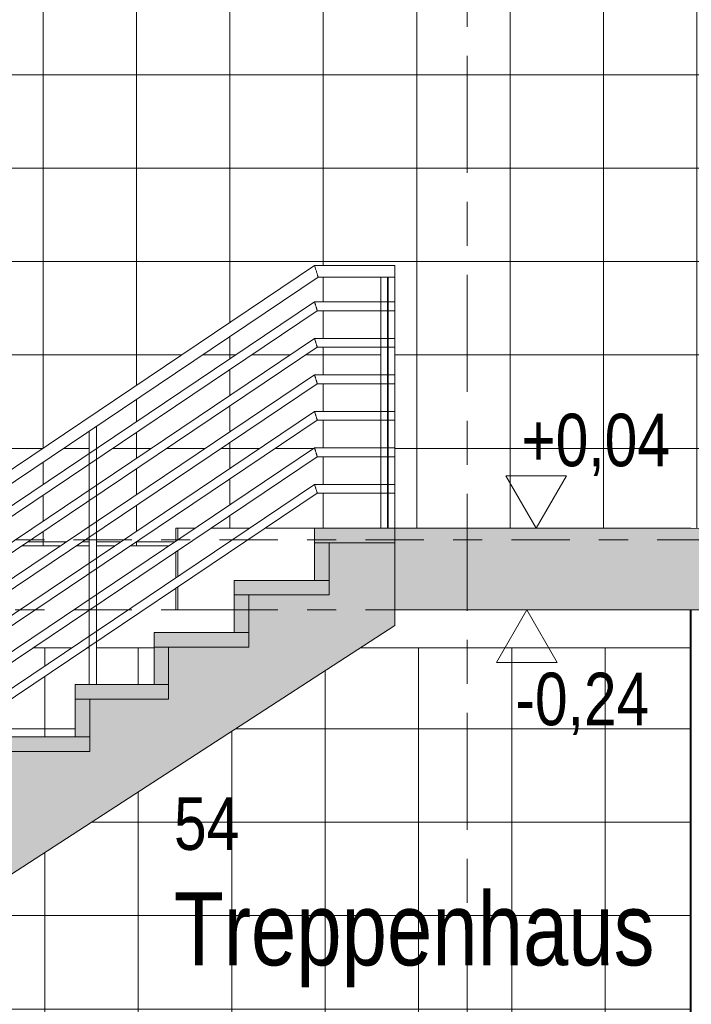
# Model space of a CAD drawing. Header units: metres. Extents: x -28 to 176, y -14 to 869.
# Tile 37 of 60: x 54.66 to 56.96, y -4.39 to -1.01. Entities that reach past the tile are written whole.
import ezdxf

# ---------------------------------------------------------------- set-up
doc = ezdxf.new("R2010")
doc.units = ezdxf.units.M
doc.linetypes.add('_Ebene_', pattern=[0.4, 0.2, -0.1, 0, -0.1])
doc.linetypes.add('_Rasterlinie_', pattern=[0.75, 0.4, -0.1, 0.15, -0.1])
for name, color, linetype, lineweight in [('A_Ebenen', 130, 'Continuous', 5), ('A_Geländer', 7, 'Continuous', 5), ('A_Geländer_Pfosten', 7, 'Continuous', 5), ('A_Geschossdecken', 7, 'Continuous', 5), ('A_Geschossdecken_Schraffur', 7, 'Continuous', 5), ('A_Hoehenkoten', 124, 'Continuous', 5), ('A_Raster', 128, 'Continuous', 5), ('A_Raum-Txt', 16, 'Continuous', 5), ('A_Treppe', 38, 'Continuous', 5), ('A_Wand', 244, 'Continuous', 5), ('A_Wände_Oberflächenschraffur', 244, 'Continuous', 5)]:
    doc.layers.add(name, color=color, linetype=linetype, lineweight=lineweight)
doc.styles.add('Arial', font='arial.ttf', dxfattribs={"width": 0.8, "height": 0.18})
doc.styles.add('Arial_B', font='txt', dxfattribs={"width": 0.8, "height": 0.25})
pattern_1 = [(0, (65.62718, 18.958), (0, 0.32), []), (90, (65.62718, 18.958), (-0.32, 2e-17), [])]
pattern_2 = [(0, (65.62118, 18.958), (0, 0.32), []), (90, (65.62118, 18.958), (-0.32, 2e-17), [])]
pattern_3 = [(0, (56.96218, 18.958), (0, 0.32), []), (90, (56.9621758, 18.958), (-0.001, 6e-20), [])]

# ---------------------------------------------------------------- blocks, each defined once
blk = doc.blocks.new('Geländer - 25mm 2-V44-D')
at = {"layer": 'A_Geländer_Pfosten', "color": 250, "lineweight": 9}
for p, q in [((-16.3134, -1.8951), (-16.3134, -2.7551)), ((-16.3009, -1.8951), (-16.3134, -1.8951)), ((-16.29, -1.8951), (-16.3009, -1.8951)), ((-16.2884, -2.7551), (-16.2884, -1.8951))]:
    blk.add_line(p, q, dxfattribs=at)
blk = doc.blocks.new('Geländer - 25mm 2-8069815-D')
at = {"layer": 'A_Geländer_Pfosten', "color": 250, "lineweight": 9}
for p, q in [((-17.3134, -2.4228), (-17.3134, -3.2908)), ((-17.2884, -3.2908), (-17.2884, -2.406))]:
    blk.add_line(p, q, dxfattribs=at)
at = {"layer": 'A_Geländer_Pfosten', "color": 250, "lineweight": 9, "flags": 128}
for points in [[(-17.3009, -2.4144), (-17.3063, -2.4181), (-17.3106, -2.421), (-17.3131, -2.4226), (-17.3134, -2.4228)], [(-17.2887, -2.4062), (-17.2911, -2.4079), (-17.2954, -2.4108), (-17.3009, -2.4144)]]:
    blk.add_lwpolyline(points, dxfattribs=at)
blk = doc.blocks.new('Geländer - 25mm 2-V45-D')
at = {"layer": 'A_Geländer_Pfosten', "color": 250, "lineweight": 9}
for p, q in [((-16.2908, -1.8951), (-16.2908, -2.7551)), ((-16.2783, -1.8951), (-16.2892, -1.8951)), ((-16.2658, -1.8951), (-16.2783, -1.8951)), ((-16.2658, -2.7551), (-16.2658, -1.8951))]:
    blk.add_line(p, q, dxfattribs=at)
blk = doc.blocks.new('Geländer - Geländer-8098055-D')
at = {"layer": 'A_Geländer', "color": 250, "lineweight": 9}
for p, q in [((-16.5408, -1.9801), (-19.3159, -3.8464)), ((-16.2658, -1.9801), (-16.5408, -1.9801)), ((-16.2658, -1.9801), (-16.2658, -1.9951)), ((-19.3159, -3.8825), (-16.5317, -2.0101)), ((-16.5317, -2.0101), (-16.2658, -2.0101)), ((-16.2658, -1.9951), (-16.2658, -2.0101)), ((-16.5408, -2.1051), (-19.3159, -3.9714)), ((-16.2658, -2.1051), (-16.5408, -2.1051)), ((-16.2658, -2.1051), (-16.2658, -2.1201)), ((-16.2658, -2.1201), (-16.2658, -2.1351)), ((-19.3159, -4.0075), (-16.5317, -2.1351)), ((-16.5317, -2.1351), (-16.2658, -2.1351)), ((-16.5408, -2.2301), (-19.3159, -4.0964)), ((-16.2658, -2.2301), (-16.5408, -2.2301)), ((-16.2658, -2.2301), (-16.2658, -2.2451)), ((-16.2658, -2.2451), (-16.2658, -2.2601)), ((-19.3159, -4.1325), (-16.5317, -2.2601)), ((-16.5317, -2.2601), (-16.2658, -2.2601)), ((-16.5408, -2.3551), (-19.3159, -4.2214)), ((-16.2658, -2.3551), (-16.5408, -2.3551)), ((-16.2658, -2.3551), (-16.2658, -2.3701)), ((-19.3159, -4.2575), (-16.5317, -2.3851)), ((-16.5317, -2.3851), (-16.2658, -2.3851)), ((-16.2658, -2.3701), (-16.2658, -2.3851)), ((-16.5408, -2.4801), (-19.3159, -4.3464)), ((-16.2658, -2.4801), (-16.5408, -2.4801)), ((-16.2658, -2.4801), (-16.2658, -2.4951)), ((-16.2658, -2.4951), (-16.2658, -2.5101)), ((-19.3159, -4.3825), (-16.5317, -2.5101)), ((-16.5317, -2.5101), (-16.2658, -2.5101)), ((-16.5408, -2.6051), (-19.3159, -4.4714)), ((-16.2658, -2.6051), (-16.5408, -2.6051)), ((-16.2658, -2.6051), (-16.2658, -2.6201)), ((-16.2658, -2.6201), (-16.2658, -2.6351)), ((-19.3159, -4.5075), (-16.5317, -2.6351)), ((-16.5317, -2.6351), (-16.2658, -2.6351))]:
    blk.add_line(p, q, dxfattribs=at)
for points in [[(-16.5363, -1.9951), (-16.5367, -1.9938), (-16.5375, -1.9912), (-16.5386, -1.9875), (-16.5395, -1.9844), (-16.5403, -1.982), (-16.5407, -1.9804), (-16.5408, -1.9801), (-16.5408, -1.9801)], [(-16.5363, -2.1201), (-16.5367, -2.1188), (-16.5375, -2.1162), (-16.5386, -2.1125), (-16.5395, -2.1094), (-16.5403, -2.107), (-16.5407, -2.1054), (-16.5408, -2.1051), (-16.5408, -2.1051)], [(-16.5363, -2.2451), (-16.5367, -2.2438), (-16.5375, -2.2412), (-16.5386, -2.2375), (-16.5395, -2.2344), (-16.5403, -2.232), (-16.5407, -2.2304), (-16.5408, -2.2301), (-16.5408, -2.2301)], [(-16.5363, -2.3701), (-16.5367, -2.3688), (-16.5375, -2.3662), (-16.5386, -2.3625), (-16.5395, -2.3594), (-16.5403, -2.357), (-16.5407, -2.3554), (-16.5408, -2.3551), (-16.5408, -2.3551)], [(-16.5363, -2.4951), (-16.5367, -2.4938), (-16.5375, -2.4912), (-16.5386, -2.4875), (-16.5395, -2.4844), (-16.5403, -2.482), (-16.5407, -2.4804), (-16.5408, -2.4801), (-16.5408, -2.4801)], [(-16.5363, -2.6201), (-16.5367, -2.6188), (-16.5375, -2.6162), (-16.5386, -2.6125), (-16.5395, -2.6094), (-16.5403, -2.607), (-16.5407, -2.6054), (-16.5408, -2.6051), (-16.5408, -2.6051)]]:
    blk.add_open_spline(points, degree=3, dxfattribs=at)
for points in [[(-16.5317, -2.0101), (-16.5317, -2.0101), (-16.532, -2.009), (-16.533, -2.0058), (-16.5339, -2.0027), (-16.5351, -1.999), (-16.5359, -1.9964), (-16.5363, -1.9951)], [(-16.5317, -2.1351), (-16.5317, -2.1351), (-16.532, -2.134), (-16.533, -2.1308), (-16.5339, -2.1277), (-16.5351, -2.124), (-16.5359, -2.1214), (-16.5363, -2.1201)], [(-16.5317, -2.2601), (-16.5317, -2.2601), (-16.532, -2.259), (-16.533, -2.2558), (-16.5339, -2.2527), (-16.5351, -2.249), (-16.5359, -2.2464), (-16.5363, -2.2451)], [(-16.5317, -2.3851), (-16.5317, -2.3851), (-16.532, -2.384), (-16.533, -2.3808), (-16.5339, -2.3777), (-16.5351, -2.374), (-16.5359, -2.3714), (-16.5363, -2.3701)], [(-16.5317, -2.5101), (-16.5317, -2.5101), (-16.532, -2.509), (-16.533, -2.5058), (-16.5339, -2.5027), (-16.5351, -2.499), (-16.5359, -2.4964), (-16.5363, -2.4951)], [(-16.5317, -2.6351), (-16.5317, -2.6351), (-16.532, -2.634), (-16.533, -2.6308), (-16.5339, -2.6277), (-16.5351, -2.624), (-16.5359, -2.6214), (-16.5363, -2.6201)]]:
    blk.add_open_spline(points, degree=3, knots=[0.5, 0.5, 0.5, 0.5, 0.6666667, 0.75, 0.8333333, 0.9166667, 1, 1, 1, 1], dxfattribs=at)
for name in ['Geländer - 25mm 2-V44-D', 'Geländer - 25mm 2-V45-D', 'Geländer - 25mm 2-8069815-D']:
    blk.add_blockref(name, (0, 0))
blk = doc.blocks.new('Typ des oberen Holms - Oberer Geländerholm_Innen_-8098062-D')
at = {"layer": 'A_Geländer', "color": 250, "lineweight": 9}
for p, q in [((-16.5408, -1.8551), (-19.3009, -3.7113)), ((-16.2658, -1.8551), (-16.5408, -1.8551)), ((-16.2658, -1.8551), (-16.2658, -1.8751)), ((-16.2658, -1.8751), (-16.2658, -1.8951)), ((-19.2622, -3.7335), (-16.5286, -1.8951)), ((-16.5286, -1.8951), (-16.2658, -1.8951))]:
    blk.add_line(p, q, dxfattribs=at)
blk.add_open_spline([(-16.5347, -1.8751), (-16.5353, -1.8733), (-16.5363, -1.8699), (-16.5378, -1.865), (-16.5391, -1.8608), (-16.5401, -1.8576), (-16.5407, -1.8556), (-16.5408, -1.8551), (-16.5408, -1.8551)], degree=3, dxfattribs=at)
blk.add_open_spline([(-16.5286, -1.8951), (-16.5286, -1.8951), (-16.5291, -1.8937), (-16.5304, -1.8894), (-16.5317, -1.8852), (-16.5331, -1.8803), (-16.5342, -1.8769), (-16.5347, -1.8751)], degree=3, knots=[0.5, 0.5, 0.5, 0.5, 0.6666667, 0.75, 0.8333333, 0.9166667, 1, 1, 1, 1], dxfattribs=at)
blk = doc.blocks.new('Höhenkoten - leer-6237472-D')
at = {"layer": 'A_Hoehenkoten'}
for p, q in [((-13.6089, -9.1851), (-13.8168, -9.1851)), ((-13.7128, -9.3651), (-13.8168, -9.1851)), ((-13.7128, -9.3651), (-13.6089, -9.1851))]:
    blk.add_line(p, q, dxfattribs=at)

msp = doc.modelspace()

# ---------------------------------------------------------------- hatches: boundary and pattern name
at = {"layer": 'A_Geschossdecken_Schraffur', "lineweight": 9}
msp.add_hatch(color=253, dxfattribs=at).paths.add_polyline_path([(57.3188, -3.0451), (57.3188, -2.7651), (56.9609, -2.7551), (55.9463, -2.7551), (55.9463, -3.0351), (56.9609, -3.0351), (57.2472, -3.0431)], flags=0)
at = {"layer": 'A_Treppe'}
for points in [[(55.6713, -2.8051), (55.9463, -2.8051), (55.9463, -2.7551), (55.6713, -2.7551), (55.6713, -2.773)], [(55.6713, -2.9337), (55.7213, -2.9337), (55.7213, -2.8051), (55.6713, -2.8051)], [(55.5608, -2.9837), (55.7213, -2.9837), (55.7213, -2.9337), (55.3963, -2.9337), (55.3963, -2.9837)], [(55.3963, -3.1122), (55.4463, -3.1122), (55.4463, -2.9837), (55.3963, -2.9837), (55.3963, -3.0661)], [(55.4463, -3.1622), (55.4463, -3.1122), (55.1213, -3.1122), (55.1213, -3.1622)], [(55.1213, -3.2908), (55.1713, -3.2908), (55.1713, -3.1622), (55.1213, -3.1622)], [(55.0927, -3.3408), (55.1713, -3.3408), (55.1713, -3.2908), (54.8513, -3.2908), (54.8513, -3.3408), (54.8586, -3.3408)], [(54.8513, -3.4694), (54.9013, -3.4694), (54.9013, -3.3408), (54.8513, -3.3408), (54.8513, -3.3591)], [(54.5763, -3.5194), (54.9013, -3.5194), (54.9013, -3.4694), (54.5763, -3.4694)]]:
    msp.add_hatch(color=8, dxfattribs=at).paths.add_polyline_path(points, flags=0)
at = {"layer": 'A_Treppe', "lineweight": 9}
msp.add_hatch(color=253, dxfattribs=at).paths.add_polyline_path([(52.0808, -5.5551), (52.1011, -5.5551), (52.1665, -5.5353), (52.2315, -5.5138), (52.2957, -5.4905), (52.3592, -5.4652), (52.4219, -5.4378), (52.4834, -5.4082), (52.5487, -5.3723), (52.6123, -5.3334), (52.6742, -5.2917), (52.7519, -5.2333), (52.7924, -5.201), (52.869, -5.1344), (52.9042, -5.1024), (52.9583, -5.0511), (53.1333, -4.931), (53.4542, -4.7067), (53.7419, -4.5049), (53.7419, -4.5154), (54.1721, -4.2382), (55.9463, -3.0878), (55.9463, -2.8051), (55.7213, -2.8051), (55.7213, -2.9837), (55.4463, -2.9837), (55.4463, -3.1622), (55.1713, -3.1622), (55.1713, -3.3408), (54.9013, -3.3408), (54.9013, -3.5194), (54.6263, -3.5194), (54.6263, -3.698), (54.3462, -3.698), (54.3462, -3.8765), (54.0685, -3.8765), (54.0685, -4.0551), (53.7919, -4.0551), (53.7919, -4.2337), (53.5223, -4.2337), (53.5223, -4.4122), (53.2506, -4.4122), (53.2506, -4.5908), (53.0091, -4.5908), (53.0091, -4.7694), (52.791, -4.7694), (52.791, -4.948), (52.5525, -4.948), (52.5525, -5.1265), (52.0808, -5.1265)], flags=0)
at = {"layer": 'A_Wände_Oberflächenschraffur'}
h = msp.add_hatch(dxfattribs=at)
h.set_pattern_fill('FP_65', color=133, style=0, pattern_type=2)
h.set_pattern_definition(pattern_2)
h.paths.add_polyline_path([(51.6712, -2.8151), (54.2439, -2.8151), (55.6731, -1.8551), (55.9463, -1.8558), (55.9463, -2.7551), (56.9609, -2.7551), (57.2413, -2.7629), (57.2413, -0.6351), (57.1088, -0.6351), (57.1088, 0.0149), (51.6712, 0.0149), (51.6712, -2.3328)], flags=0)
h.paths.add_polyline_path([(51.433, -2.8151), (51.433, 0.9549), (50.8413, 0.9549), (50.8413, -2.8151)], flags=0)
h.paths.add_polyline_path([(55.0411, -2.8151), (55.1732, -2.8151), (55.1966, -2.7994), (55.1966, -2.7551), (55.2624, -2.7551), (55.6727, -2.4801), (55.8988, -2.48), (55.8988, -2.3851), (55.6791, -2.386), (55.0927, -2.7804)], flags=0)
h.paths.add_polyline_path([(54.9873, -2.8151), (55.6727, -2.3551), (55.8988, -2.3551), (55.8988, -2.2601), (55.6791, -2.261), (54.9236, -2.7691), (54.9238, -2.8151), (54.9757, -2.8151)], flags=0)
h.paths.add_polyline_path([(54.899, -2.8151), (54.8988, -2.7858), (54.8552, -2.8151), (54.8988, -2.8151)], flags=0)
h.paths.add_polyline_path([(54.3155, -2.8151), (54.4297, -2.8151), (54.8991, -2.4994), (54.8988, -2.4228), (54.3781, -2.773)], flags=0)
h.paths.add_polyline_path([(54.8015, -2.8151), (54.899, -2.7495), (54.8988, -2.6608), (54.6694, -2.8151), (54.7416, -2.8151)], flags=0)
h.paths.add_polyline_path([(54.6156, -2.8151), (54.8991, -2.6245), (54.8988, -2.5358), (54.4835, -2.8151), (54.5075, -2.8151)], flags=0)
h.paths.add_polyline_path([(68.9644, -2.7653), (69.0956, -2.7653), (69.0961, 0.9549), (57.3288, 0.9549), (57.3288, -0.6351), (57.3213, -0.6351), (57.3213, -2.7651), (68.9644, -2.7653)], flags=0)
h.paths.add_polyline_path([(55.6771, -2.7551), (55.8988, -2.7551), (55.8988, -2.6351), (55.6791, -2.636), (55.5021, -2.7551), (55.6759, -2.7551)], flags=0)
h.paths.add_polyline_path([(55.4438, -2.7551), (55.4483, -2.7551), (55.6727, -2.6051), (55.8988, -2.6051), (55.8988, -2.5101), (55.6791, -2.511), (55.3162, -2.7551), (55.3268, -2.7551)], flags=0)
h.paths.add_polyline_path([(54.9236, -2.733), (55.6727, -2.2301), (55.8988, -2.2301), (55.8988, -2.1351), (55.6791, -2.136), (54.9236, -2.6441)], flags=0)
h.paths.add_polyline_path([(54.9236, -2.608), (55.6727, -2.1051), (55.8988, -2.1051), (55.8988, -2.0101), (55.6791, -2.011), (54.9235, -2.5192)], flags=0)
h.paths.add_polyline_path([(54.9235, -2.483), (55.6731, -1.9801), (55.8988, -1.9801), (55.8988, -1.8951), (55.6827, -1.8956), (54.9235, -2.4062), (54.9235, -2.48)], flags=0)
h.paths.add_polyline_path([(55.78, 0.0549), (57.1088, 0.0549), (57.1088, 0.9549), (51.6712, 0.9549), (51.6712, 0.0549), (55.6744, 0.0549)], flags=0)
h = msp.add_hatch(dxfattribs=at)
h.set_pattern_fill('FP_65', color=133, style=0, pattern_type=2)
h.set_pattern_definition(pattern_2)
h.paths.add_polyline_path([(51.6712, -2.8151), (54.2439, -2.8151), (55.6731, -1.8551), (55.9463, -1.8558), (55.9463, -2.7551), (56.9609, -2.7551), (57.2413, -2.7629), (57.2413, -0.6351), (57.1088, -0.6351), (57.1088, 0.0149), (51.6712, 0.0149), (51.6712, -2.3328)], flags=0)
h.paths.add_polyline_path([(51.433, -2.8151), (51.433, 0.9549), (50.8413, 0.9549), (50.8413, -2.8151)], flags=0)
h.paths.add_polyline_path([(55.0411, -2.8151), (55.1732, -2.8151), (55.1966, -2.7994), (55.1966, -2.7551), (55.2624, -2.7551), (55.6727, -2.4801), (55.8988, -2.48), (55.8988, -2.3851), (55.6791, -2.386), (55.0927, -2.7804)], flags=0)
h.paths.add_polyline_path([(54.9873, -2.8151), (55.6727, -2.3551), (55.8988, -2.3551), (55.8988, -2.2601), (55.6791, -2.261), (54.9236, -2.7691), (54.9238, -2.8151), (54.9757, -2.8151)], flags=0)
h.paths.add_polyline_path([(54.899, -2.8151), (54.8988, -2.7858), (54.8552, -2.8151), (54.8988, -2.8151)], flags=0)
h.paths.add_polyline_path([(54.3155, -2.8151), (54.4297, -2.8151), (54.8991, -2.4994), (54.8988, -2.4228), (54.3781, -2.773)], flags=0)
h.paths.add_polyline_path([(54.8015, -2.8151), (54.899, -2.7495), (54.8988, -2.6608), (54.6694, -2.8151), (54.7416, -2.8151)], flags=0)
h.paths.add_polyline_path([(54.6156, -2.8151), (54.8991, -2.6245), (54.8988, -2.5358), (54.4835, -2.8151), (54.5075, -2.8151)], flags=0)
h.paths.add_polyline_path([(68.9644, -2.7653), (69.0956, -2.7653), (69.0961, 0.9549), (57.3288, 0.9549), (57.3288, -0.6351), (57.3213, -0.6351), (57.3213, -2.7651), (68.9644, -2.7653)], flags=0)
h.paths.add_polyline_path([(55.6771, -2.7551), (55.8988, -2.7551), (55.8988, -2.6351), (55.6791, -2.636), (55.5021, -2.7551), (55.6759, -2.7551)], flags=0)
h.paths.add_polyline_path([(55.4438, -2.7551), (55.4483, -2.7551), (55.6727, -2.6051), (55.8988, -2.6051), (55.8988, -2.5101), (55.6791, -2.511), (55.3162, -2.7551), (55.3268, -2.7551)], flags=0)
h.paths.add_polyline_path([(54.9236, -2.733), (55.6727, -2.2301), (55.8988, -2.2301), (55.8988, -2.1351), (55.6791, -2.136), (54.9236, -2.6441)], flags=0)
h.paths.add_polyline_path([(54.9236, -2.608), (55.6727, -2.1051), (55.8988, -2.1051), (55.8988, -2.0101), (55.6791, -2.011), (54.9235, -2.5192)], flags=0)
h.paths.add_polyline_path([(54.9235, -2.483), (55.6731, -1.9801), (55.8988, -1.9801), (55.8988, -1.8951), (55.6827, -1.8956), (54.9235, -2.4062), (54.9235, -2.48)], flags=0)
h.paths.add_polyline_path([(55.78, 0.0549), (57.1088, 0.0549), (57.1088, 0.9549), (51.6712, 0.9549), (51.6712, 0.0549), (55.6744, 0.0549)], flags=0)
h = msp.add_hatch(dxfattribs=at)
h.set_pattern_fill('FP_88', color=133, style=0, pattern_type=2)
h.set_pattern_definition(pattern_3)
h.paths.add_polyline_path([(56.9614, -6.9051), (56.9622, -6.9051), (56.9614, -6.8851), (56.9577, -6.8851), (56.9577, -6.9051), (56.9614, -6.9051)], flags=0)
h.paths.add_polyline_path([(56.9614, -4.8681), (56.9622, -4.8681), (56.9614, -4.8626)], flags=0)
h.paths.add_polyline_path([(56.9614, -4.8601), (56.9622, -4.8601), (56.9622, -3.0351), (56.9576, -3.0351), (56.9577, -4.8601), (56.9614, -4.8601)], flags=0)
h.paths.add_polyline_path([(56.9577, -3.1651), (56.9577, -3.1651), (56.9577, -3.0661)], flags=0)
h = msp.add_hatch(dxfattribs=at)
h.set_pattern_fill('FP_88', color=133, style=0, pattern_type=2)
h.set_pattern_definition(pattern_3)
h.paths.add_polyline_path([(56.9614, -6.9051), (56.9622, -6.9051), (56.9614, -6.8851), (56.9577, -6.8851), (56.9577, -6.9051), (56.9614, -6.9051)], flags=0)
h.paths.add_polyline_path([(56.9614, -4.8681), (56.9622, -4.8681), (56.9614, -4.8626)], flags=0)
h.paths.add_polyline_path([(56.9614, -4.8601), (56.9622, -4.8601), (56.9622, -3.0351), (56.9576, -3.0351), (56.9577, -4.8601), (56.9614, -4.8601)], flags=0)
h.paths.add_polyline_path([(56.9577, -3.1651), (56.9577, -3.1651), (56.9577, -3.0661)], flags=0)
h = msp.add_hatch(dxfattribs=at)
h.set_pattern_fill('FP_61', color=133, style=0, pattern_type=2)
h.set_pattern_definition(pattern_1)
h.paths.add_polyline_path([(55.4402, -5.861), (55.4399, -5.8611), (55.4402, -5.8611)], flags=0)
h.paths.add_polyline_path([(52.7474, -6.9051), (55.878, -6.9051), (55.878, -4.8801), (56.7381, -4.8801), (56.7381, -6.9051), (56.9577, -6.9051), (56.9577, -6.8851), (56.9514, -6.8851), (56.9522, -4.8601), (56.9577, -4.8601), (56.9577, -3.1651), (55.8272, -3.1651), (53.7435, -4.5154), (53.7419, -4.5154), (53.7419, -4.5049), (53.6209, -4.5896), (55.4402, -5.8137), (55.4402, -5.956), (55.4402, -6.7129), (55.4448, -6.7129), (55.4448, -6.8951), (54.9395, -6.8951), (53.0013, -5.5918), (53.0013, -5.5551), (52.7474, -5.5551), (52.7474, -6.5824)], flags=0)
h.paths.add_polyline_path([(55.4152, -6.7129), (55.4152, -6.5822), (54.4527, -5.935), (54.4527, -6.1662), (54.6318, -6.1662), (54.6318, -6.3484), (54.9028, -6.3484), (54.9028, -6.5307), (55.1738, -6.5307), (55.1738, -6.7129), (55.3851, -6.7129)], flags=0)
h.paths.add_polyline_path([(55.4153, -6.5461), (55.4152, -6.4572), (54.4526, -5.81), (54.4527, -5.8989), (55.4152, -6.5461)], flags=0)
h.paths.add_polyline_path([(55.4153, -6.4211), (55.4152, -6.3322), (54.4526, -5.6849), (54.4527, -5.7739), (55.4152, -6.4211)], flags=0)
h.paths.add_polyline_path([(55.4154, -6.2962), (55.4152, -6.2072), (54.4526, -5.5599), (54.4527, -5.6489), (55.4152, -6.2961)], flags=0)
h.paths.add_polyline_path([(55.4154, -6.1712), (55.4152, -6.0822), (54.4525, -5.4349), (54.4527, -5.5239), (55.4152, -6.1711)], flags=0)
h.paths.add_polyline_path([(54.4277, -6.1662), (54.4277, -5.9182), (53.4527, -5.2638), (53.4527, -5.4373), (53.5478, -5.4373), (53.5478, -5.6195), (53.8188, -5.6195), (53.8188, -5.8018), (54.0898, -5.8018), (54.0898, -5.984), (54.3608, -5.984), (54.3608, -6.1662), (54.3905, -6.1662)], flags=0)
h.paths.add_polyline_path([(55.4155, -6.0462), (55.4152, -5.9572), (54.4525, -5.3098), (54.4527, -5.3989), (55.4152, -6.0461)], flags=0)
h.paths.add_polyline_path([(55.4155, -5.9213), (55.4155, -5.8445), (55.2056, -5.7033), (54.4524, -5.1969), (54.4527, -5.2739), (55.4152, -5.9211)], flags=0)
h.paths.add_polyline_path([(54.4278, -5.8821), (54.4277, -5.7932), (53.4526, -5.1376), (53.4527, -5.2265), (54.4277, -5.8821)], flags=0)
h.paths.add_polyline_path([(54.4279, -5.7572), (54.4277, -5.6682), (53.4526, -5.0125), (53.4527, -5.1015), (54.4277, -5.7571)], flags=0)
h.paths.add_polyline_path([(54.4279, -5.6322), (54.4277, -5.5432), (53.4526, -4.8875), (53.4527, -4.9765), (54.4277, -5.6321)], flags=0)
h.paths.add_polyline_path([(54.4279, -5.5072), (54.4277, -5.4182), (53.4525, -4.7625), (53.4527, -4.8515), (54.4277, -5.5071)], flags=0)
h.paths.add_polyline_path([(53.4277, -5.4373), (53.4277, -5.2458), (53.2631, -5.1351), (53.0263, -5.1351), (53.0263, -5.2551), (53.2768, -5.2551), (53.2768, -5.4373)], flags=0)
h.paths.add_polyline_path([(54.428, -5.3822), (54.4277, -5.2932), (53.5037, -4.6719), (53.481, -4.6887), (53.4525, -4.7125), (53.4527, -4.7265), (54.4277, -5.3821)], flags=0)
h.paths.add_polyline_path([(54.428, -5.2573), (54.428, -5.1805), (54.275, -5.0776), (53.5859, -4.6142), (53.53, -4.6534), (54.4277, -5.2571)], flags=0)
h.paths.add_polyline_path([(52.986, -5.2551), (53.0013, -5.2551), (53.0013, -5.0796), (52.9634, -5.1504), (52.9453, -5.1832), (52.9113, -5.1902), (52.9113, -5.2551), (52.948, -5.2551)], flags=0)
h.paths.add_polyline_path([(53.4278, -5.2097), (53.4267, -5.1201), (53.2631, -5.0101), (53.0696, -5.0101), (53.0263, -5.0433), (53.0263, -5.1051), (53.273, -5.1056), (53.4277, -5.2097)], flags=0)
h.paths.add_polyline_path([(53.4279, -5.0847), (53.4277, -4.9958), (53.2631, -4.8851), (53.231, -4.8851), (53.1086, -4.9801), (53.273, -4.9806), (53.4277, -5.0847)], flags=0)
h.paths.add_polyline_path([(53.4279, -4.9598), (53.4277, -4.8708), (53.3317, -4.8062), (53.2709, -4.8551), (53.273, -4.8556), (53.4277, -4.9597)], flags=0)
h.paths.add_polyline_path([(53.4279, -4.8348), (53.4277, -4.7458), (53.4174, -4.7388), (53.3574, -4.7873), (53.4277, -4.8347)], flags=0)
h.paths.add_polyline_path([(52.9263, -4.7194), (52.9583, -4.7194), (52.9583, -4.5408), (53.0013, -4.5408), (53.0013, -4.4369), (52.9263, -4.4873), (52.9263, -4.7145)], flags=0)
h.paths.add_polyline_path([(52.8963, -4.7194), (52.8963, -4.7194), (52.8963, -4.2476), (52.8928, -4.2347), (52.8915, -4.222), (52.8913, -4.2196), (52.892, -3.73), (52.8972, -3.7297), (52.9065, -3.7327), (52.9213, -3.7406), (52.9286, -3.7465), (52.9313, -3.7527), (52.9313, -3.8228), (53.8991, -3.172), (53.8988, -3.1651), (53.7951, -3.1651), (52.948, -3.734), (52.9407, -3.7327), (52.9307, -3.7286), (52.9165, -3.7198), (52.9113, -3.7145), (52.9113, -3.7113), (53.7234, -3.1651), (52.7475, -3.1651), (52.7475, -4.7194), (52.869, -4.7194)], flags=0)
h.paths.add_polyline_path([(53.2006, -4.5408), (53.2006, -4.5101), (53.0263, -4.5101), (53.0263, -4.5408)], flags=0)
h.paths.add_polyline_path([(53.2006, -4.4801), (53.2006, -4.3951), (53.0635, -4.3951), (53.0263, -4.4201), (53.0263, -4.4801), (53.103, -4.4801)], flags=0)
h.paths.add_polyline_path([(52.9263, -4.4512), (53.0013, -4.4008), (53.0013, -4.3551), (53.0692, -4.3551), (53.8989, -3.7971), (53.8988, -3.7083), (52.9263, -4.3623), (52.9263, -4.4436)], flags=0)
h.paths.add_polyline_path([(53.2829, -4.3622), (53.4723, -4.3622), (53.4723, -4.1837), (53.7419, -4.1837), (53.7419, -4.0051), (53.8988, -4.0051), (53.8988, -3.8333), (53.1229, -4.3551), (53.2733, -4.3558), (53.281, -4.361)], flags=0)
h.paths.add_polyline_path([(52.9263, -4.3262), (53.8989, -3.6721), (53.8988, -3.5833), (52.9298, -4.235), (52.9263, -4.2575), (52.9263, -4.3186)], flags=0)
h.paths.add_polyline_path([(52.9313, -4.1978), (53.899, -3.547), (53.8988, -3.4583), (52.9313, -4.1097), (52.9313, -4.1649)], flags=0)
h.paths.add_polyline_path([(52.9313, -4.0728), (53.899, -3.422), (53.8988, -3.3333), (52.9313, -3.9847), (52.9313, -4.0075)], flags=0)
h.paths.add_polyline_path([(54.0184, -4.0051), (54.0185, -3.8265), (54.2962, -3.8265), (54.2962, -3.648), (54.5763, -3.648), (54.5763, -3.4694), (54.8513, -3.4694), (54.8513, -3.2908), (54.8988, -3.2908), (54.8988, -3.1651), (54.8924, -3.1651), (53.9237, -3.8165), (53.9238, -4.0051)], flags=0)
h.paths.add_polyline_path([(52.9313, -3.9478), (53.8991, -3.297), (53.8988, -3.2083), (52.9313, -3.8597), (52.9313, -3.9452)], flags=0)
h.paths.add_polyline_path([(53.9237, -3.7804), (54.8386, -3.1651), (54.7065, -3.1651), (53.9237, -3.6916), (53.9237, -3.7507)], flags=0)
h.paths.add_polyline_path([(53.9237, -3.6554), (54.6528, -3.1651), (54.5207, -3.1651), (53.9237, -3.5666), (53.9237, -3.6521)], flags=0)
h.paths.add_polyline_path([(53.9237, -3.5304), (54.4669, -3.1651), (54.3348, -3.1651), (53.9236, -3.4416), (53.9236, -3.5056)], flags=0)
h.paths.add_polyline_path([(53.9236, -3.4055), (54.281, -3.1651), (54.1489, -3.1651), (53.9236, -3.3166), (53.9236, -3.3591)], flags=0)
h.paths.add_polyline_path([(55.1213, -3.2908), (55.1213, -3.1651), (54.9238, -3.1651), (54.9238, -3.2908), (55.0927, -3.2908)], flags=0)
h.paths.add_polyline_path([(53.9236, -3.2805), (54.0952, -3.1651), (53.9631, -3.1651), (53.9235, -3.1917), (53.9235, -3.2126)], flags=0)
h = msp.add_hatch(dxfattribs=at)
h.set_pattern_fill('FP_61', color=133, style=0, pattern_type=2)
h.set_pattern_definition(pattern_1)
h.paths.add_polyline_path([(55.4402, -5.861), (55.4399, -5.8611), (55.4402, -5.8611)], flags=0)
h.paths.add_polyline_path([(52.7474, -6.9051), (55.878, -6.9051), (55.878, -4.8801), (56.7381, -4.8801), (56.7381, -6.9051), (56.9577, -6.9051), (56.9577, -6.8851), (56.9514, -6.8851), (56.9522, -4.8601), (56.9577, -4.8601), (56.9577, -3.1651), (55.8272, -3.1651), (53.7435, -4.5154), (53.7419, -4.5154), (53.7419, -4.5049), (53.6209, -4.5896), (55.4402, -5.8137), (55.4402, -5.956), (55.4402, -6.7129), (55.4448, -6.7129), (55.4448, -6.8951), (54.9395, -6.8951), (53.0013, -5.5918), (53.0013, -5.5551), (52.7474, -5.5551), (52.7474, -6.5824)], flags=0)
h.paths.add_polyline_path([(55.4152, -6.7129), (55.4152, -6.5822), (54.4527, -5.935), (54.4527, -6.1662), (54.6318, -6.1662), (54.6318, -6.3484), (54.9028, -6.3484), (54.9028, -6.5307), (55.1738, -6.5307), (55.1738, -6.7129), (55.3851, -6.7129)], flags=0)
h.paths.add_polyline_path([(55.4153, -6.5461), (55.4152, -6.4572), (54.4526, -5.81), (54.4527, -5.8989), (55.4152, -6.5461)], flags=0)
h.paths.add_polyline_path([(55.4153, -6.4211), (55.4152, -6.3322), (54.4526, -5.6849), (54.4527, -5.7739), (55.4152, -6.4211)], flags=0)
h.paths.add_polyline_path([(55.4154, -6.2962), (55.4152, -6.2072), (54.4526, -5.5599), (54.4527, -5.6489), (55.4152, -6.2961)], flags=0)
h.paths.add_polyline_path([(55.4154, -6.1712), (55.4152, -6.0822), (54.4525, -5.4349), (54.4527, -5.5239), (55.4152, -6.1711)], flags=0)
h.paths.add_polyline_path([(54.4277, -6.1662), (54.4277, -5.9182), (53.4527, -5.2638), (53.4527, -5.4373), (53.5478, -5.4373), (53.5478, -5.6195), (53.8188, -5.6195), (53.8188, -5.8018), (54.0898, -5.8018), (54.0898, -5.984), (54.3608, -5.984), (54.3608, -6.1662), (54.3905, -6.1662)], flags=0)
h.paths.add_polyline_path([(55.4155, -6.0462), (55.4152, -5.9572), (54.4525, -5.3098), (54.4527, -5.3989), (55.4152, -6.0461)], flags=0)
h.paths.add_polyline_path([(55.4155, -5.9213), (55.4155, -5.8445), (55.2056, -5.7033), (54.4524, -5.1969), (54.4527, -5.2739), (55.4152, -5.9211)], flags=0)
h.paths.add_polyline_path([(54.4278, -5.8821), (54.4277, -5.7932), (53.4526, -5.1376), (53.4527, -5.2265), (54.4277, -5.8821)], flags=0)
h.paths.add_polyline_path([(54.4279, -5.7572), (54.4277, -5.6682), (53.4526, -5.0125), (53.4527, -5.1015), (54.4277, -5.7571)], flags=0)
h.paths.add_polyline_path([(54.4279, -5.6322), (54.4277, -5.5432), (53.4526, -4.8875), (53.4527, -4.9765), (54.4277, -5.6321)], flags=0)
h.paths.add_polyline_path([(54.4279, -5.5072), (54.4277, -5.4182), (53.4525, -4.7625), (53.4527, -4.8515), (54.4277, -5.5071)], flags=0)
h.paths.add_polyline_path([(53.4277, -5.4373), (53.4277, -5.2458), (53.2631, -5.1351), (53.0263, -5.1351), (53.0263, -5.2551), (53.2768, -5.2551), (53.2768, -5.4373)], flags=0)
h.paths.add_polyline_path([(54.428, -5.3822), (54.4277, -5.2932), (53.5037, -4.6719), (53.481, -4.6887), (53.4525, -4.7125), (53.4527, -4.7265), (54.4277, -5.3821)], flags=0)
h.paths.add_polyline_path([(54.428, -5.2573), (54.428, -5.1805), (54.275, -5.0776), (53.5859, -4.6142), (53.53, -4.6534), (54.4277, -5.2571)], flags=0)
h.paths.add_polyline_path([(52.986, -5.2551), (53.0013, -5.2551), (53.0013, -5.0796), (52.9634, -5.1504), (52.9453, -5.1832), (52.9113, -5.1902), (52.9113, -5.2551), (52.948, -5.2551)], flags=0)
h.paths.add_polyline_path([(53.4278, -5.2097), (53.4267, -5.1201), (53.2631, -5.0101), (53.0696, -5.0101), (53.0263, -5.0433), (53.0263, -5.1051), (53.273, -5.1056), (53.4277, -5.2097)], flags=0)
h.paths.add_polyline_path([(53.4279, -5.0847), (53.4277, -4.9958), (53.2631, -4.8851), (53.231, -4.8851), (53.1086, -4.9801), (53.273, -4.9806), (53.4277, -5.0847)], flags=0)
h.paths.add_polyline_path([(53.4279, -4.9598), (53.4277, -4.8708), (53.3317, -4.8062), (53.2709, -4.8551), (53.273, -4.8556), (53.4277, -4.9597)], flags=0)
h.paths.add_polyline_path([(53.4279, -4.8348), (53.4277, -4.7458), (53.4174, -4.7388), (53.3574, -4.7873), (53.4277, -4.8347)], flags=0)
h.paths.add_polyline_path([(52.9263, -4.7194), (52.9583, -4.7194), (52.9583, -4.5408), (53.0013, -4.5408), (53.0013, -4.4369), (52.9263, -4.4873), (52.9263, -4.7145)], flags=0)
h.paths.add_polyline_path([(52.8963, -4.7194), (52.8963, -4.7194), (52.8963, -4.2476), (52.8928, -4.2347), (52.8915, -4.222), (52.8913, -4.2196), (52.892, -3.73), (52.8972, -3.7297), (52.9065, -3.7327), (52.9213, -3.7406), (52.9286, -3.7465), (52.9313, -3.7527), (52.9313, -3.8228), (53.8991, -3.172), (53.8988, -3.1651), (53.7951, -3.1651), (52.948, -3.734), (52.9407, -3.7327), (52.9307, -3.7286), (52.9165, -3.7198), (52.9113, -3.7145), (52.9113, -3.7113), (53.7234, -3.1651), (52.7475, -3.1651), (52.7475, -4.7194), (52.869, -4.7194)], flags=0)
h.paths.add_polyline_path([(53.2006, -4.5408), (53.2006, -4.5101), (53.0263, -4.5101), (53.0263, -4.5408)], flags=0)
h.paths.add_polyline_path([(53.2006, -4.4801), (53.2006, -4.3951), (53.0635, -4.3951), (53.0263, -4.4201), (53.0263, -4.4801), (53.103, -4.4801)], flags=0)
h.paths.add_polyline_path([(52.9263, -4.4512), (53.0013, -4.4008), (53.0013, -4.3551), (53.0692, -4.3551), (53.8989, -3.7971), (53.8988, -3.7083), (52.9263, -4.3623), (52.9263, -4.4436)], flags=0)
h.paths.add_polyline_path([(53.2829, -4.3622), (53.4723, -4.3622), (53.4723, -4.1837), (53.7419, -4.1837), (53.7419, -4.0051), (53.8988, -4.0051), (53.8988, -3.8333), (53.1229, -4.3551), (53.2733, -4.3558), (53.281, -4.361)], flags=0)
h.paths.add_polyline_path([(52.9263, -4.3262), (53.8989, -3.6721), (53.8988, -3.5833), (52.9298, -4.235), (52.9263, -4.2575), (52.9263, -4.3186)], flags=0)
h.paths.add_polyline_path([(52.9313, -4.1978), (53.899, -3.547), (53.8988, -3.4583), (52.9313, -4.1097), (52.9313, -4.1649)], flags=0)
h.paths.add_polyline_path([(52.9313, -4.0728), (53.899, -3.422), (53.8988, -3.3333), (52.9313, -3.9847), (52.9313, -4.0075)], flags=0)
h.paths.add_polyline_path([(54.0184, -4.0051), (54.0185, -3.8265), (54.2962, -3.8265), (54.2962, -3.648), (54.5763, -3.648), (54.5763, -3.4694), (54.8513, -3.4694), (54.8513, -3.2908), (54.8988, -3.2908), (54.8988, -3.1651), (54.8924, -3.1651), (53.9237, -3.8165), (53.9238, -4.0051)], flags=0)
h.paths.add_polyline_path([(52.9313, -3.9478), (53.8991, -3.297), (53.8988, -3.2083), (52.9313, -3.8597), (52.9313, -3.9452)], flags=0)
h.paths.add_polyline_path([(53.9237, -3.7804), (54.8386, -3.1651), (54.7065, -3.1651), (53.9237, -3.6916), (53.9237, -3.7507)], flags=0)
h.paths.add_polyline_path([(53.9237, -3.6554), (54.6528, -3.1651), (54.5207, -3.1651), (53.9237, -3.5666), (53.9237, -3.6521)], flags=0)
h.paths.add_polyline_path([(53.9237, -3.5304), (54.4669, -3.1651), (54.3348, -3.1651), (53.9236, -3.4416), (53.9236, -3.5056)], flags=0)
h.paths.add_polyline_path([(53.9236, -3.4055), (54.281, -3.1651), (54.1489, -3.1651), (53.9236, -3.3166), (53.9236, -3.3591)], flags=0)
h.paths.add_polyline_path([(55.1213, -3.2908), (55.1213, -3.1651), (54.9238, -3.1651), (54.9238, -3.2908), (55.0927, -3.2908)], flags=0)
h.paths.add_polyline_path([(53.9236, -3.2805), (54.0952, -3.1651), (53.9631, -3.1651), (53.9235, -3.1917), (53.9235, -3.2126)], flags=0)

# ---------------------------------------------------------------- linework, layer by layer
at = {"layer": 'A_Ebenen', "color": 170, "linetype": '_Ebene_', "lineweight": 9}
for p, q in [((97.0457, -2.7951), (45.2253, -2.7951)), ((97.0457, -2.7951), (45.2253, -2.7951)), ((97.0457, -3.0351), (45.2253, -3.0351))]:
    msp.add_line(p, q, dxfattribs=at)
at = {"layer": 'A_Geschossdecken', "color": 250, "lineweight": 9}
for p, q in [((55.1966, -2.7551), (55.1966, -2.7994)), ((55.2624, -2.7551), (55.1966, -2.7551)), ((55.2025, -2.7551), (55.2025, -2.7954)), ((55.4483, -2.7551), (55.3161, -2.7551)), ((55.6713, -2.7551), (55.502, -2.7551)), ((56.9609, -2.7551), (55.9463, -2.7551)), ((55.9463, -2.7551), (55.9463, -3.0351)), ((54.6694, -2.8151), (54.8015, -2.8151)), ((54.8552, -2.8151), (54.899, -2.8151)), ((54.9236, -2.8151), (54.9873, -2.8151)), ((55.0409, -2.8151), (55.1732, -2.8151)), ((55.2025, -2.8315), (55.2025, -2.9196)), ((55.1966, -2.8354), (55.1966, -2.9244)), ((55.1966, -2.9604), (55.1966, -3.0351)), ((55.2025, -2.9565), (55.2025, -3.0351)), ((55.1966, -3.0351), (55.3963, -3.0351)), ((55.9463, -3.0351), (56.9609, -3.0351))]:
    msp.add_line(p, q, dxfattribs=at)
at = {"layer": 'A_Geschossdecken', "color": 250, "lineweight": 9, "flags": 128}
for points in [[(57.3188, -2.7651), (57.2472, -2.7631), (57.1756, -2.7611), (57.1041, -2.7591), (57.0325, -2.7571), (56.9609, -2.7551)], [(56.9609, -3.0351), (57.0325, -3.0371), (57.1041, -3.0391), (57.1756, -3.0411), (57.2472, -3.0431), (57.3188, -3.0451)]]:
    msp.add_lwpolyline(points, dxfattribs=at)
at = {"layer": 'A_Raster', "linetype": '_Rasterlinie_', "lineweight": 9}
msp.add_line((56.1938, -12.7877), (56.1938, 6.0538), dxfattribs=at)
at = {"layer": 'A_Treppe', "color": 250, "lineweight": 9}
for p, q in [((55.9463, -2.7551), (55.6713, -2.7551)), ((55.6713, -2.7551), (55.6713, -2.8051)), ((55.9463, -2.8051), (55.9463, -2.7551)), ((55.6713, -2.8051), (55.6713, -2.9337)), ((55.7213, -2.8051), (55.6713, -2.8051)), ((55.6713, -2.8051), (55.9463, -2.8051)), ((55.9463, -2.8051), (55.7213, -2.8051)), ((55.7213, -2.8051), (55.7213, -2.9837)), ((55.7213, -2.9337), (55.7213, -2.8051)), ((55.9463, -3.0878), (55.9463, -2.8051)), ((55.7213, -2.9337), (55.3963, -2.9337)), ((55.3963, -2.9337), (55.3963, -2.9837)), ((55.6713, -2.9337), (55.7213, -2.9337)), ((55.7213, -2.9837), (55.7213, -2.9337)), ((55.3963, -2.9837), (55.3963, -3.1122)), ((55.4463, -2.9837), (55.3963, -2.9837)), ((55.3963, -2.9837), (55.7213, -2.9837)), ((55.7213, -2.9837), (55.4463, -2.9837)), ((55.4463, -2.9837), (55.4463, -3.1622)), ((55.4463, -3.1122), (55.4463, -2.9837)), ((54.02, -4.3368), (55.9463, -3.0878)), ((55.4463, -3.1122), (55.1213, -3.1122)), ((55.1213, -3.1122), (55.1213, -3.1622)), ((55.3963, -3.1122), (55.4463, -3.1122)), ((55.4463, -3.1622), (55.4463, -3.1122)), ((55.1213, -3.1622), (55.1213, -3.2908)), ((55.1713, -3.1622), (55.1213, -3.1622)), ((55.1213, -3.1622), (55.4463, -3.1622)), ((55.4463, -3.1622), (55.1713, -3.1622)), ((55.1713, -3.1622), (55.1713, -3.3408)), ((55.1713, -3.2908), (55.1713, -3.1622)), ((55.1713, -3.2908), (54.8513, -3.2908)), ((54.8513, -3.2908), (54.8513, -3.3408)), ((55.1213, -3.2908), (55.1713, -3.2908)), ((55.1713, -3.3408), (55.1713, -3.2908)), ((54.8513, -3.3408), (54.8513, -3.4694)), ((54.9013, -3.3408), (54.8513, -3.3408)), ((54.8513, -3.3408), (55.1713, -3.3408)), ((55.1713, -3.3408), (54.9013, -3.3408)), ((54.9013, -3.3408), (54.9013, -3.5194)), ((54.9013, -3.4694), (54.9013, -3.3408)), ((54.9013, -3.4694), (54.5763, -3.4694)), ((54.8513, -3.4694), (54.9013, -3.4694)), ((54.9013, -3.5194), (54.9013, -3.4694)), ((54.5763, -3.5194), (54.9013, -3.5194)), ((54.9013, -3.5194), (54.6263, -3.5194))]:
    msp.add_line(p, q, dxfattribs=at)
at = {"layer": 'A_Wand', "color": 250, "lineweight": 9}
for p, q in [((54.8386, -3.1651), (54.7065, -3.1651)), ((54.8989, -3.1651), (54.8924, -3.1651)), ((55.1213, -3.1651), (54.9238, -3.1651)), ((56.9577, -3.1651), (55.8272, -3.1651)), ((56.9577, -4.8601), (56.9577, -3.1651))]:
    msp.add_line(p, q, dxfattribs=at)

# ---------------------------------------------------------------- block references
at = {"layer": 'A_Geländer', "color": 250, "lineweight": 9}
for name in ['Typ des oberen Holms - Oberer Geländerholm_Innen_-8098062-D', 'Geländer - Geländer-8098055-D']:
    msp.add_blockref(name, (72.2122, 0), dxfattribs=at)
at = {"layer": 'A_Hoehenkoten'}
msp.add_blockref('Höhenkoten - leer-6237472-D', (70.1435, 6.61), dxfattribs=at)
at = {"layer": 'A_Hoehenkoten', "extrusion": (0, 0, -1), "rotation": 180}
msp.add_blockref('Höhenkoten - leer-6237472-D', (-70.1114, -12.4002), dxfattribs=at)

# ---------------------------------------------------------------- texts
at = {"layer": 'A_Hoehenkoten', "char_height": 0.18, "attachment_point": 1, "line_spacing_factor": 0.941778, "style": 'Arial'}
for s, insert, width in [('+0,04', (56.38, -2.3629), 0.601593), ('-0,24', (56.3595, -3.2499), 0.542095)]:
    msp.add_mtext(s, dxfattribs=dict(at, insert=insert, width=width))
at = {"layer": 'A_Raum-Txt', "attachment_point": 1}
for s, insert, char_height, width, style in [('54', (55.1897, -3.6768), 0.18, 0.269367, 'Arial'), ('Treppenhaus', (55.1897, -4.0023), 0.25, 2.110041, 'Arial_B')]:
    msp.add_mtext(s, dxfattribs=dict(at, insert=insert, char_height=char_height, width=width, style=style))

doc.saveas('drawing.dxf')
